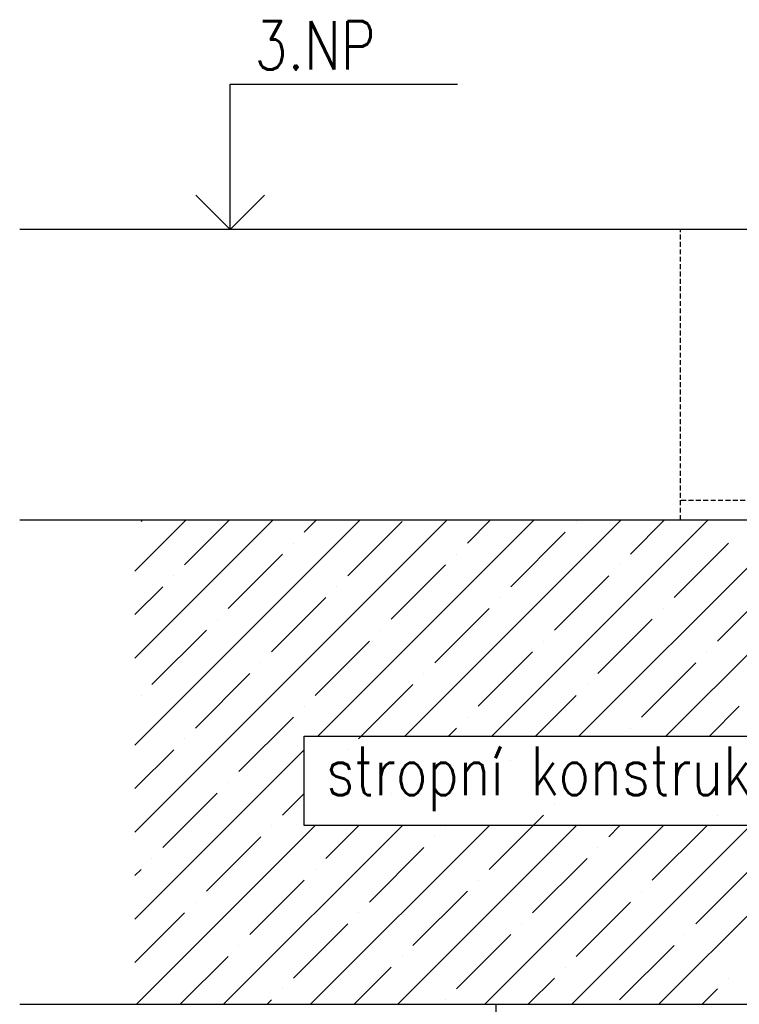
# Model space of a CAD drawing. Header units: millimetres. Extents: x -637441 to -130928, y -380379 to -53767.
# Tile 182 of 256: x -355413 to -353556, y -154375 to -151834. Entities that reach past the tile are written whole.
import ezdxf
from ezdxf.enums import TextEntityAlignment as Align

# ---------------------------------------------------------------- set-up
doc = ezdxf.new("R2010")
doc.units = ezdxf.units.MM
doc.header["$LTSCALE"] = 10
doc.linetypes.add('HIDDEN', pattern=[1.905, 1.27, -0.635])
for name, color, linetype, lineweight in [('CKKOTY', 7, 'Continuous', 25), ('CKTEXTY_MALE', 7, 'Continuous', 25), ('MB-kreskowanie', 8, 'Continuous', 5)]:
    doc.layers.add(name, color=color, linetype=linetype, lineweight=lineweight)
doc.layers.add('SLABĚ', color=7, linetype='Continuous')
doc.layers.add('ZDIVO', color=6, linetype='Continuous')
doc.styles.get("Standard").update_dxf_attribs({"font": 'simplex.shx', "width": 0.8})

# ---------------------------------------------------------------- blocks, each defined once
blk = doc.blocks.new('kacenah1')
at = {"color": 0, "linetype": 'ByBlock', "lineweight": -2}
for points in [[(0, 0), (0, 30), (46.9, 30)], [(-7.07, 7.07), (0, 0), (7.07, 7.07)]]:
    blk.add_lwpolyline(points, dxfattribs=at)
at = {"color": 0, "linetype": 'ByBlock', "lineweight": -2, "width": 0.8}
blk.add_attdef('HEIGHT', text='', height=10, dxfattribs=at).set_placement((5, 30), align=Align.BOTTOM_LEFT)
blk.add_attdef('OZN', text='', height=10, dxfattribs=at).set_placement((5, 26.66), align=Align.TOP_LEFT)

msp = doc.modelspace()

# ---------------------------------------------------------------- linework, layer by layer
at = {"color": 7, "linetype": 'HIDDEN'}
for p, q in [((-353708.072, -153124.962), (-353708.072, -152374.963)), ((-353008.072, -153074.962), (-353708.072, -153074.962))]:
    msp.add_line(p, q, dxfattribs=at)
at = {"color": 7}
msp.add_line((-354184.083, -153124.963), (-352684.082, -153124.96), dxfattribs=at)
at = {"layer": 'CKTEXTY_MALE', "color": 6}
for p, q in [((-352933.072, -152374.963), (-355413.139, -152374.963)), ((-354184.083, -156124.963), (-354184.083, -154374.963))]:
    msp.add_line(p, q, dxfattribs=at)
at = {"layer": 'CKTEXTY_MALE', "color": 7}
msp.add_line((-354184.083, -154374.963), (-352684.082, -154374.964), dxfattribs=at)
msp.add_lwpolyline([(-354679.226, -153682.952), (-353125.571, -153682.952), (-353125.571, -153913.884), (-354679.226, -153913.884)], close=True, dxfattribs=at)
at = {"layer": 'MB-kreskowanie', "color": 7, "linetype": 'ByBlock'}
for p, q in [((-355115.819, -153256.793), (-354983.986, -153124.96)), ((-355115.819, -153481.299), (-354759.48, -153124.96)), ((-355115.819, -153705.805), (-354534.973, -153124.96)), ((-355115.819, -153930.312), (-354310.467, -153124.96)), ((-355099.975, -153128.696), (-355096.239, -153124.96)), ((-354987.722, -153240.949), (-354871.733, -153124.96)), ((-354679.025, -153156.759), (-354647.227, -153124.96)), ((-354643.952, -153682.952), (-354085.961, -153124.96)), ((-354566.772, -153269.012), (-354426.456, -153128.696)), ((-354419.446, -153682.952), (-353861.454, -153124.96)), ((-354258.076, -153184.822), (-354198.214, -153124.96)), ((-354194.939, -153682.952), (-353636.948, -153124.96)), ((-353977.443, -153128.696), (-353977.443, -153128.696)), ((-353970.433, -153682.952), (-353412.441, -153124.96)), ((-353837.126, -153212.886), (-353749.201, -153124.96)), ((-353745.926, -153682.952), (-353187.935, -153124.96)), ((-354145.823, -153297.076), (-354005.506, -153156.759)), ((-354707.089, -153184.822), (-354707.089, -153184.822)), ((-353724.873, -153325.139), (-353584.557, -153184.822)), ((-354875.469, -153353.202), (-354735.152, -153212.886)), ((-354286.139, -153212.886), (-354286.139, -153212.886)), ((-354454.519, -153381.265), (-354314.202, -153240.949)), ((-353865.19, -153240.949), (-353865.19, -153240.949)), ((-355015.785, -153269.012), (-355015.785, -153269.012)), ((-354033.569, -153409.329), (-353893.253, -153269.012)), ((-355115.819, -153369.046), (-355043.848, -153297.076)), ((-354594.835, -153297.076), (-354594.835, -153297.076)), ((-353612.62, -153437.392), (-353472.303, -153297.076)), ((-354763.215, -153465.455), (-354622.899, -153325.139)), ((-354173.886, -153325.139), (-354173.886, -153325.139)), ((-354342.266, -153493.519), (-354201.949, -153353.202)), ((-353752.936, -153353.202), (-353752.936, -153353.202)), ((-354903.532, -153381.265), (-354903.532, -153381.265)), ((-353921.316, -153521.582), (-353781, -153381.265)), ((-355071.912, -153549.645), (-354931.595, -153409.329)), ((-354482.582, -153409.329), (-354482.582, -153409.329)), ((-354650.962, -153577.709), (-354510.646, -153437.392)), ((-354061.633, -153437.392), (-354061.633, -153437.392)), ((-354230.013, -153605.772), (-354089.696, -153465.455)), ((-353640.683, -153465.455), (-353640.683, -153465.455)), ((-354791.279, -153493.519), (-354791.279, -153493.519)), ((-353809.063, -153633.835), (-353668.747, -153493.519)), ((-354959.658, -153661.898), (-354819.342, -153521.582)), ((-354370.329, -153521.582), (-354370.329, -153521.582)), ((-354538.709, -153689.962), (-354398.392, -153549.645)), ((-353949.38, -153549.645), (-353949.38, -153549.645)), ((-355099.975, -153577.709), (-355099.975, -153577.709)), ((-354082.686, -153682.952), (-353977.443, -153577.709)), ((-354679.025, -153605.772), (-354679.025, -153605.772)), ((-353633.673, -153682.952), (-353556.493, -153605.772)), ((-354847.405, -153774.152), (-354707.089, -153633.835)), ((-354258.076, -153633.835), (-354258.076, -153633.835)), ((-354307.192, -153682.952), (-354286.139, -153661.898)), ((-353837.126, -153661.898), (-353837.126, -153661.898)), ((-354987.722, -153689.962), (-354987.722, -153689.962)), ((-355115.819, -153818.059), (-355015.785, -153718.025)), ((-355115.819, -154154.818), (-354679.226, -153718.225)), ((-354566.772, -153718.025), (-354566.772, -153718.025)), ((-354145.823, -153746.088), (-354145.823, -153746.088)), ((-353724.873, -153774.152), (-353724.873, -153774.152)), ((-354875.469, -153802.215), (-354875.469, -153802.215)), ((-355043.848, -153970.595), (-354903.532, -153830.278)), ((-354735.152, -153886.405), (-354679.226, -153830.479)), ((-354454.519, -153830.278), (-354454.519, -153830.278)), ((-354033.569, -153858.342), (-354033.569, -153858.342)), ((-354201.949, -154026.721), (-354061.633, -153886.405)), ((-353612.62, -153886.405), (-353612.62, -153886.405)), ((-355111.457, -154374.963), (-354650.378, -153913.884)), ((-354886.951, -154374.963), (-354425.872, -153913.884)), ((-354763.215, -153914.468), (-354763.215, -153914.468)), ((-354662.445, -154374.963), (-354201.365, -153913.884)), ((-354622.899, -153998.658), (-354538.125, -153913.884)), ((-354437.938, -154374.963), (-353976.859, -153913.884)), ((-354314.202, -153914.468), (-354313.618, -153913.884)), ((-354213.432, -154374.963), (-353752.352, -153913.884)), ((-353988.925, -154374.963), (-353527.846, -153913.884)), ((-353893.253, -153942.531), (-353864.606, -153913.884)), ((-353781, -154054.785), (-353640.683, -153914.468)), ((-353764.419, -154374.963), (-353303.34, -153913.884)), ((-354931.595, -154082.848), (-354791.279, -153942.531)), ((-354342.266, -153942.531), (-354342.266, -153942.531)), ((-354510.646, -154110.911), (-354370.329, -153970.595)), ((-353921.316, -153970.595), (-353921.316, -153970.595)), ((-355071.912, -153998.658), (-355071.912, -153998.658)), ((-354089.696, -154138.975), (-353949.38, -153998.658)), ((-355115.819, -154042.565), (-355099.975, -154026.721)), ((-354650.962, -154026.721), (-354650.962, -154026.721)), ((-353668.747, -154167.038), (-353528.43, -154026.721)), ((-354819.342, -154195.101), (-354679.025, -154054.785)), ((-354230.013, -154054.785), (-354230.013, -154054.785)), ((-354398.392, -154223.164), (-354258.076, -154082.848)), ((-353809.063, -154082.848), (-353809.063, -154082.848)), ((-354959.658, -154110.911), (-354959.658, -154110.911)), ((-353977.443, -154251.228), (-353837.126, -154110.911)), ((-355115.819, -154267.071), (-354987.722, -154138.975)), ((-354538.709, -154138.975), (-354538.709, -154138.975)), ((-354707.089, -154307.354), (-354566.772, -154167.038)), ((-354117.759, -154167.038), (-354117.759, -154167.038)), ((-354286.139, -154335.418), (-354145.823, -154195.101)), ((-353696.81, -154195.101), (-353696.81, -154195.101)), ((-354847.405, -154223.164), (-354847.405, -154223.164)), ((-353865.19, -154363.481), (-353724.873, -154223.164)), ((-354999.204, -154374.963), (-354875.469, -154251.228)), ((-354426.456, -154251.228), (-354426.456, -154251.228)), ((-354550.191, -154374.963), (-354454.519, -154279.291)), ((-354005.506, -154279.291), (-354005.506, -154279.291)), ((-354101.179, -154374.963), (-354033.569, -154307.354)), ((-353584.557, -154307.354), (-353584.557, -154307.354)), ((-354735.152, -154335.418), (-354735.152, -154335.418)), ((-353652.166, -154374.963), (-353612.62, -154335.418)), ((-354774.698, -154374.963), (-354763.215, -154363.481)), ((-354314.202, -154363.481), (-354314.202, -154363.481))]:
    msp.add_line(p, q, dxfattribs=at)
at = {"layer": 'SLABĚ'}
msp.add_line((-355413.139, -153124.963), (-354184.083, -153124.963), dxfattribs=at)
at = {"layer": 'ZDIVO'}
msp.add_line((-355413.139, -154374.963), (-354184.083, -154374.963), dxfattribs=at)

# ---------------------------------------------------------------- block references
at = {"layer": 'CKKOTY', "color": 7, "xscale": 12.5, "yscale": 12.5, "zscale": 12.5}
msp.add_blockref('kacenah1', (-354870.151, -152374.963), dxfattribs=at).add_auto_attribs({'HEIGHT': '3.NP'})

# ---------------------------------------------------------------- texts
at = {"layer": 'CKTEXTY_MALE', "color": 7, "width": 0.8}
msp.add_text('stropní konstrukce', height=125, dxfattribs=at).set_placement((-354622.62, -153834.941))

doc.saveas('drawing.dxf')
